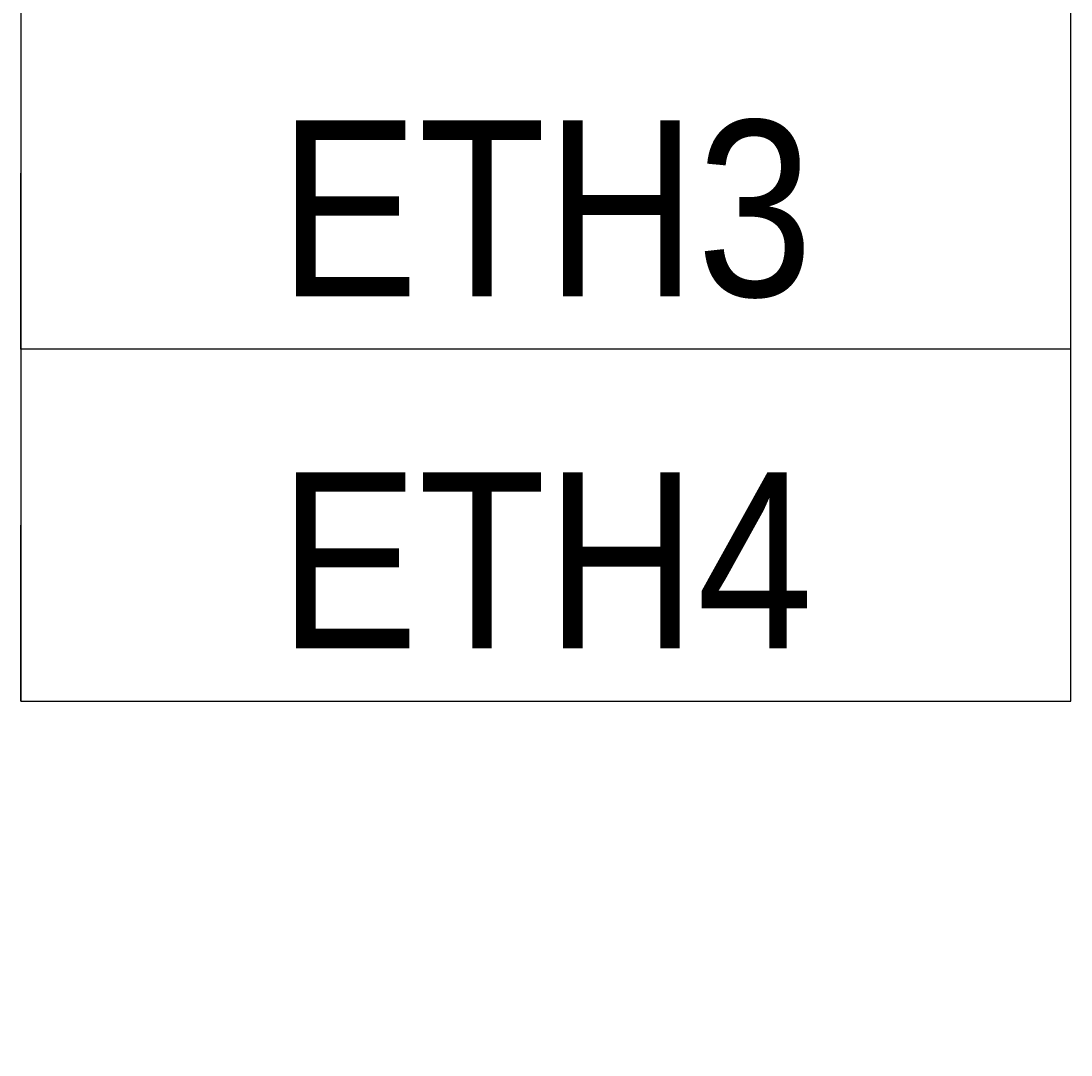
# Model space of a CAD drawing. Header units: millimetres. Extents: x -277772 to 277599, y -59564 to 282085.
# Tile 127 of 190: x -223123 to -221631, y 170510 to 171980. Entities that reach past the tile are written whole.
import ezdxf
from ezdxf.enums import TextEntityAlignment as Align

# ---------------------------------------------------------------- set-up
doc = ezdxf.new("R2018")
doc.units = ezdxf.units.MM
doc.set_wipeout_variables(frame=1)
doc.layers.add('КИП_выноска', color=6, linetype='Continuous', lineweight=25)
doc.styles.add('GOST 2.304', font='arial.ttf', dxfattribs={"width": 0.85})

# ---------------------------------------------------------------- blocks, each defined once
blk = doc.blocks.new('*U11')
at = {"color": 0, "linetype": 'Continuous', "lineweight": 30, "ltscale": 75, "width": 0.85, "flags": 104}
blk.add_attdef('ПРИМЕЧАНИЕ_1', text='', height=2.5, dxfattribs=at).set_placement((7.46, 3.611), align=Align.BOTTOM_CENTER)
at = {"color": 0, "lineweight": 30, "style": 'GOST 2.304', "width": 0.85}
for tag, p in [('ИМЯ_КАБЕЛЯ_2', (7.46, -7.5)), ('ИМЯ_КАБЕЛЯ_3', (7.46, -12.5)), ('ИМЯ_КАБЕЛЯ_4', (7.46, -17.5)), ('ИМЯ_КАБЕЛЯ_5', (7.46, -22.5)), ('ИМЯ_КАБЕЛЯ_6', (7.46, -27.5)), ('ИМЯ_КАБЕЛЯ_7', (7.46, -32.5)), ('ИМЯ_КАБЕЛЯ_8', (7.46, -37.5)), ('ИМЯ_КАБЕЛЯ_9', (7.46, -42.5))]:
    blk.add_attdef(tag, text='', height=2.5, dxfattribs=at).set_placement(p, align=Align.BOTTOM_CENTER)
at = {"color": 0, "lineweight": 30, "width": 0.85, "flags": 104}
blk.add_attdef('ПРИМЕЧАНИЕ_2', text='', height=2.5, dxfattribs=at).set_placement((7.46, -7.53), align=Align.BOTTOM_CENTER)
at = {"linetype": 'Continuous'}
blk.add_wipeout([(0, 2.5), (14.919, 2.5), (14.919, -2.5), (0, -2.5)], dxfattribs=at)
at = {"color": 0}
blk.add_line((0, -2.5), (0, 0), dxfattribs=at)
at = {"color": 0, "linetype": 'Continuous'}
blk.add_lwpolyline([(0, -2.5), (14.919, -2.5), (14.919, 2.5), (0, 2.5)], close=True, dxfattribs=at)
at = {"color": 0, "lineweight": 30, "style": 'GOST 2.304', "width": 0.85}
blk.add_attdef('ИМЯ_КАБЕЛЯ_1', text='', height=2.5, dxfattribs=at).set_placement((7.46, -2.5), align=Align.BOTTOM_CENTER)

msp = doc.modelspace()

# ---------------------------------------------------------------- block references
at = {"layer": 'КИП_выноска'}
ref = msp.add_blockref('*U11', (-223122.8, 172263.4), dxfattribs=dict(at, xscale=100, yscale=100, zscale=100))
lines = msp.add_mtext('\\W0.8500;', dxfattribs={"layer": '0', "color": 0, "linetype": 'Continuous', "lineweight": 30, "ltscale": 75, "insert": (-222376.8, 172624.5), "char_height": 2.5, "attachment_point": 1})
ref.add_attrib('ПРИМЕЧАНИЕ_1', '', (-222376.8, 172624.5), dxfattribs={"flags": 104}).embed_mtext(lines)
ref.add_attrib('ИМЯ_КАБЕЛЯ_1', 'ETH2', dxfattribs={"layer": '0', "color": 0, "lineweight": 30, "height": 250, "style": 'GOST 2.304', "width": 0.85}).set_placement((-222376.8, 172013.4), align=Align.BOTTOM_CENTER)
lines = msp.add_mtext('\\W0.8500;', dxfattribs={"layer": '0', "color": 0, "lineweight": 30, "insert": (-222376.8, 171510.4), "char_height": 2.5, "attachment_point": 1})
ref.add_attrib('ПРИМЕЧАНИЕ_2', '', (-222376.8, 171510.4), dxfattribs={"flags": 104}).embed_mtext(lines)

# ---------------------------------------------------------------- next in the draw order: block references
ref = msp.add_blockref('*U11', (-223122.8, 171763.4), dxfattribs=dict(at, xscale=100, yscale=100, zscale=100))
lines = msp.add_mtext('\\W0.8500;', dxfattribs={"layer": '0', "color": 0, "linetype": 'Continuous', "lineweight": 30, "ltscale": 75, "insert": (-222376.8, 172124.5), "char_height": 2.5, "attachment_point": 1})
ref.add_attrib('ПРИМЕЧАНИЕ_1', '', (-222376.8, 172124.5), dxfattribs={"flags": 104}).embed_mtext(lines)
ref.add_attrib('ИМЯ_КАБЕЛЯ_1', 'ETH3', dxfattribs={"layer": '0', "color": 0, "lineweight": 30, "height": 250, "style": 'GOST 2.304', "width": 0.85}).set_placement((-222376.8, 171513.4), align=Align.BOTTOM_CENTER)
lines = msp.add_mtext('\\W0.8500;', dxfattribs={"layer": '0', "color": 0, "lineweight": 30, "insert": (-222376.8, 171010.4), "char_height": 2.5, "attachment_point": 1})
ref.add_attrib('ПРИМЕЧАНИЕ_2', '', (-222376.8, 171010.4), dxfattribs={"flags": 104}).embed_mtext(lines)

# ---------------------------------------------------------------- next in the draw order: block references
ref = msp.add_blockref('*U11', (-223122.8, 171263.4), dxfattribs=dict(at, xscale=100, yscale=100, zscale=100))
lines = msp.add_mtext('\\W0.8500;', dxfattribs={"layer": '0', "color": 0, "linetype": 'Continuous', "lineweight": 30, "ltscale": 75, "insert": (-222376.8, 171624.5), "char_height": 2.5, "attachment_point": 1})
ref.add_attrib('ПРИМЕЧАНИЕ_1', '', (-222376.8, 171624.5), dxfattribs={"flags": 104}).embed_mtext(lines)
ref.add_attrib('ИМЯ_КАБЕЛЯ_1', 'ETH4', dxfattribs={"layer": '0', "color": 0, "lineweight": 30, "height": 250, "style": 'GOST 2.304', "width": 0.85}).set_placement((-222376.8, 171013.4), align=Align.BOTTOM_CENTER)
lines = msp.add_mtext('\\W0.8500;', dxfattribs={"layer": '0', "color": 0, "lineweight": 30, "insert": (-222376.8, 170510.4), "char_height": 2.5, "attachment_point": 1})
ref.add_attrib('ПРИМЕЧАНИЕ_2', '', (-222376.8, 170510.4), dxfattribs={"flags": 104}).embed_mtext(lines)

doc.saveas('drawing.dxf')
